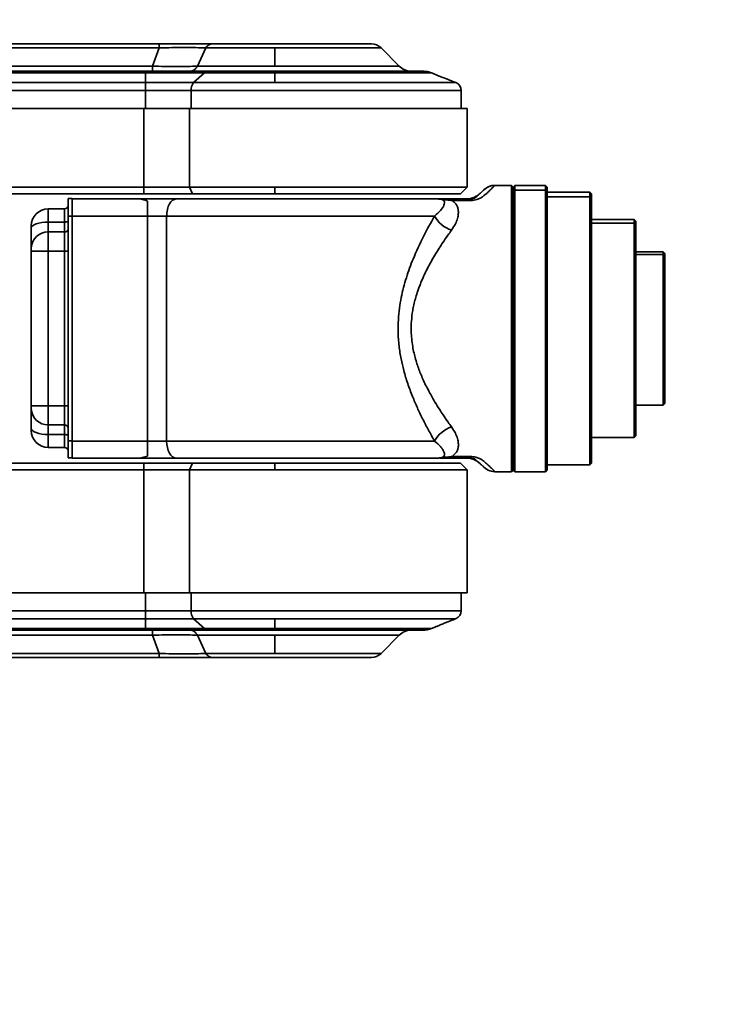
# Model space of a CAD drawing. Header units: millimetres. Extents: x 0 to 297, y 0 to 210.
# Tile 58 of 61: x 253 to 264, y 117 to 132. Entities that reach past the tile are written whole.
import ezdxf

# ---------------------------------------------------------------- set-up
doc = ezdxf.new("R2010")
doc.units = ezdxf.units.MM
doc.layers.add('尺寸线', color=6, linetype='Continuous')
doc.styles.add('SLDTEXTSTYLE1', font='TXT', dxfattribs={"width": 0.7})
doc.dimstyles.new('SLDDIMSTYLE5', dxfattribs={"dimtxt": 3.5, "dimasz": 2, "dimexe": 0, "dimexo": 0.0625, "dimgap": 0.875, "dimtad": 0, "dimtih": 1, "dimtoh": 1, "dimlfac": 20, "dimrnd": 1e-09, "dimzin": 12, "dimdsep": 46, "dimtxsty": 'SLDTEXTSTYLE1', "dimsah": 1, "dimcen": 0, "dimadec": 0, "dimazin": 3, "dimtfac": 1, "dimtmove": 0, "dimatfit": 3, "dimfxl": 1, "dimfrac": 2, "dimtolj": 1, "dimtzin": 12, "dimarcsym": 0})

# ---------------------------------------------------------------- blocks, each defined once
blk = doc.blocks.new('_D_17')
at = {"layer": '尺寸线', "transparency": 16777216}
for p, q in [((250.439, 167.65), (251.801, 170.152)), ((251.801, 170.152), (265.406, 170.152)), ((206.443, 86.852), (250.439, 167.65)), ((206.443, 86.852), (205.248, 84.657))]:
    blk.add_line(p, q, dxfattribs=at)
for points in [[(250.439, 167.65), (251.703, 169.24), (251.088, 169.574)], [(206.443, 86.852), (205.179, 85.263), (205.794, 84.928)]]:
    blk.add_solid(points, dxfattribs=at)
at = {"layer": '尺寸线', "transparency": 16777216, "char_height": 3.5, "attachment_point": 1, "style": 'SLDTEXTSTYLE1'}
for s, insert in [('%%c', (253.389, 174.664)), ('1840', (257.259, 174.664))]:
    blk.add_mtext(s, dxfattribs=dict(at, insert=insert))
blk = doc.blocks.new('_D_18')
at = {"layer": '尺寸线', "transparency": 16777216}
for p, q in [((242.915, 135.682), (247.889, 138.58)), ((247.889, 138.58), (259.457, 138.58)), ((213.968, 118.82), (242.915, 135.682)), ((213.968, 118.82), (211.807, 117.562))]:
    blk.add_line(p, q, dxfattribs=at)
for points in [[(242.915, 135.682), (244.819, 136.386), (244.467, 136.991)], [(213.968, 118.82), (212.063, 118.116), (212.415, 117.511)]]:
    blk.add_solid(points, dxfattribs=at)
at = {"layer": '尺寸线', "transparency": 16777216, "char_height": 3.5, "attachment_point": 1, "style": 'SLDTEXTSTYLE1'}
for s, insert in [('%%c', (249.477, 143.092)), ('670', (253.347, 143.092))]:
    blk.add_mtext(s, dxfattribs=dict(at, insert=insert))

msp = doc.modelspace()

# ---------------------------------------------------------------- linework, layer by layer
at = {"color": 7, "linetype": 'Continuous', "lineweight": 35}
for p, q in [((250.3099377, 131.4262766), (255.3082783, 131.4262766)), ((258.4235058, 131.4262766), (256.0875997, 131.4262766)), ((250.3099377, 131.367698), (255.3082786, 131.367698)), ((255.2122836, 131.0994999), (255.3082786, 131.367698)), ((255.8713185, 131.0995), (255.9959152, 131.3676979)), ((257.0063487, 131.3676979), (255.9959152, 131.3676979)), ((257.0063487, 131.3676979), (257.0063487, 131.0995)), ((258.5649272, 131.3676979), (257.0063487, 131.3676979)), ((258.833125, 131.0995), (258.5649272, 131.3676979)), ((249.4207293, 131.0262766), (255.1060191, 131.0262766)), ((255.2122836, 131.0994999), (249.7347756, 131.0994969)), ((255.1060191, 131.0012435), (252.5966246, 131.0012435)), ((255.1060191, 131.0012435), (255.1060191, 131.0262766)), ((256.0331571, 131.0262766), (255.1060191, 131.0262766)), ((255.1060191, 130.8577071), (255.1060191, 131.0012435)), ((255.9748639, 131.0012435), (255.1060191, 131.0012435)), ((255.8139398, 130.8577071), (255.9748639, 131.0012435)), ((255.8713185, 131.0995), (257.0063487, 131.0995)), ((257.006348, 131.0012435), (255.9748639, 131.0012435)), ((259.1764442, 131.0262766), (256.0331571, 131.0262766)), ((257.006348, 131.0012435), (257.006348, 130.8577071)), ((259.3040224, 131.0012435), (257.006348, 131.0012435)), ((257.0063487, 131.0995), (258.833125, 131.0995)), ((255.1060191, 130.8577071), (249.4541343, 130.8577071)), ((255.1060191, 130.7416475), (255.1060191, 130.8577071)), ((255.1060191, 130.8577071), (255.8139398, 130.8577071)), ((255.8139398, 130.8577071), (257.006348, 130.8577071)), ((257.006348, 130.8577071), (259.6652719, 130.8577071)), ((259.6652719, 130.8577071), (259.618848, 130.8762766)), ((249.4541344, 130.7416475), (255.1060191, 130.7416475)), ((255.7787019, 130.7416475), (255.1060191, 130.7416475)), ((255.1060191, 130.4762766), (255.1060191, 130.7416475)), ((259.743848, 130.7416475), (255.7787019, 130.7416475)), ((255.7787019, 130.7416475), (255.7787019, 130.4762766)), ((259.743848, 130.4762766), (259.743848, 130.7416475)), ((255.0854108, 130.4762766), (250.256348, 130.4762766)), ((255.0854108, 129.3262766), (255.0854108, 130.4762766)), ((255.7516315, 130.4762766), (255.7516318, 129.3262766)), ((259.831348, 129.3262766), (259.831348, 130.4762766)), ((255.0854108, 129.3262766), (252.0634548, 129.3262767)), ((255.0854108, 129.2626938), (255.0854108, 129.3262766)), ((255.0854108, 129.2262766), (255.0854108, 129.2626938)), ((255.7516318, 129.3262766), (255.7960465, 129.2262766)), ((257.006348, 129.2262766), (257.006348, 129.3262766)), ((259.731348, 129.2262766), (259.831348, 129.3262766)), ((260.481348, 129.3512766), (260.2358159, 129.3512766)), ((260.481348, 129.3512766), (260.481348, 127.2512766)), ((260.506348, 129.3262766), (260.481348, 129.3512766)), ((260.531348, 129.3512766), (260.506348, 129.3262766)), ((260.506348, 129.2555727), (260.506348, 129.3262766)), ((260.506348, 129.3262766), (260.506348, 127.2512766)), ((260.506348, 129.2555727), (260.531348, 129.2797209)), ((260.506348, 126.7142271), (260.506348, 129.2555727)), ((260.981348, 129.3512766), (260.531348, 129.3512766)), ((260.531348, 129.2797209), (260.531348, 129.3512766)), ((260.531348, 126.7077566), (260.531348, 129.2797209)), ((260.981348, 129.2797209), (260.531348, 129.2797209)), ((261.006348, 129.3262766), (260.981348, 129.3512766)), ((260.981348, 129.2797209), (260.981348, 129.3512766)), ((260.981348, 126.7077566), (260.981348, 129.2797209)), ((260.981348, 129.2797209), (261.006348, 129.2555727)), ((261.006348, 129.2555727), (261.006348, 129.3262766)), ((261.006348, 126.7142271), (261.006348, 129.2555727)), ((261.631348, 129.2512766), (261.006348, 129.2512766)), ((261.656348, 129.2262766), (261.631348, 129.2512766)), ((261.631348, 129.1831283), (261.631348, 129.2512766)), ((255.0854108, 129.2262766), (252.0634548, 129.2262766)), ((253.971348, 129.1562766), (253.971348, 128.9012766)), ((253.971348, 129.1562766), (254.031348, 129.1562766)), ((254.031348, 128.9012766), (254.031348, 129.1562766)), ((254.031348, 129.1512766), (255.0111977, 129.1512766)), ((255.0111977, 129.1512766), (255.0204328, 129.1512766)), ((255.0204328, 129.1512766), (255.1169533, 129.1512766)), ((255.0204328, 129.1511087), (255.1196968, 129.1291839)), ((255.1196968, 129.1291839), (255.1373577, 129.1214767)), ((259.8534296, 129.1512766), (259.6084857, 129.1512766)), ((259.8534181, 129.1272755), (259.6084879, 129.1272771)), ((259.8664541, 129.155311), (259.8222038, 129.1516657)), ((261.631348, 129.1831283), (261.006348, 129.1831283)), ((261.631348, 126.7336385), (261.631348, 129.1831283)), ((261.631348, 129.1831283), (261.656348, 129.1589801)), ((261.656348, 129.1589801), (261.656348, 129.2262766)), ((261.656348, 126.740109), (261.656348, 129.1589801)), ((253.681348, 129.0062766), (253.681348, 128.8126403)), ((253.681348, 129.0062766), (253.921348, 129.0062766)), ((253.921348, 128.8126403), (253.921348, 129.0062766)), ((254.031348, 128.9012766), (253.971348, 128.9012766)), ((253.971348, 125.6062766), (253.971348, 128.9012766)), ((254.031348, 125.6062766), (254.031348, 128.9012766)), ((254.031348, 128.9012766), (255.1373577, 128.9012766)), ((255.1373577, 125.6012766), (255.1373577, 128.9012766)), ((255.4184088, 128.9012766), (255.4184088, 125.6012766)), ((262.281348, 128.8512766), (261.656348, 128.8512766)), ((262.306348, 128.8262766), (262.281348, 128.8512766)), ((262.281348, 128.7967579), (262.281348, 128.8512766)), ((262.306348, 128.7726098), (262.306348, 128.8262766)), ((253.431348, 128.7562766), (253.431348, 128.7240039)), ((253.431348, 128.7240039), (253.431348, 128.4337572)), ((253.681348, 128.8126403), (253.681348, 128.6675169)), ((253.921348, 128.8126403), (253.681348, 128.8126403)), ((253.921348, 128.6675169), (253.921348, 128.8126403)), ((262.281348, 128.7967579), (261.656348, 128.7967579)), ((262.281348, 126.8371661), (262.281348, 128.7967579)), ((262.281348, 128.7967579), (262.306348, 128.7726098)), ((262.306348, 126.8436366), (262.306348, 128.7726098)), ((253.681348, 128.6675169), (253.681348, 128.3870053)), ((253.921348, 128.6675169), (253.681348, 128.6675169)), ((253.921348, 128.3870053), (253.921348, 128.6675169)), ((253.431348, 128.4337572), (253.431348, 128.3870053)), ((253.681348, 128.3870053), (253.431348, 128.3870053)), ((253.431348, 126.1186242), (253.431348, 128.3870053)), ((253.681348, 128.3870053), (253.681348, 126.1186242)), ((253.921348, 128.3870053), (253.681348, 128.3870053)), ((253.921348, 126.1186242), (253.921348, 128.3870053)), ((253.971348, 128.3870053), (253.921348, 128.3870053)), ((262.706348, 128.3762766), (262.306348, 128.3762766)), ((262.706348, 128.3379432), (262.306348, 128.3379432)), ((262.731348, 128.3512766), (262.706348, 128.3762766)), ((262.706348, 128.3379432), (262.706348, 128.3762766)), ((262.706348, 126.9601052), (262.706348, 128.3379432)), ((262.706348, 128.3379432), (262.731348, 128.313795)), ((262.731348, 128.313795), (262.731348, 128.3512766)), ((262.731348, 126.9665757), (262.731348, 128.313795)), ((260.481348, 127.2512766), (260.481348, 125.1512766)), ((260.506348, 127.2512766), (260.481348, 127.2512766)), ((260.506348, 127.2512766), (260.506348, 125.1762766)), ((262.731348, 126.9665757), (262.706348, 126.9601052)), ((262.706348, 126.1262766), (262.706348, 126.9601052)), ((262.731348, 126.1512766), (262.731348, 126.9665757)), ((262.306348, 126.8436366), (262.281348, 126.8371661)), ((262.281348, 125.6512766), (262.281348, 126.8371661)), ((262.306348, 125.6762766), (262.306348, 126.8436366)), ((260.506348, 126.7142271), (260.531348, 126.7077566)), ((260.506348, 125.1762766), (260.506348, 126.7142271)), ((260.531348, 125.1512766), (260.531348, 126.7077566)), ((261.006348, 126.7142271), (260.981348, 126.7077566)), ((260.981348, 125.1512766), (260.981348, 126.7077566)), ((261.006348, 125.1762766), (261.006348, 126.7142271)), ((261.656348, 126.740109), (261.631348, 126.7336385)), ((261.631348, 125.2512766), (261.631348, 126.7336385)), ((261.656348, 125.2762766), (261.656348, 126.740109)), ((253.431348, 126.1186242), (253.431348, 126.0720471)), ((253.431348, 126.1186242), (253.681348, 126.1186242)), ((253.681348, 126.1186242), (253.921348, 126.1186242)), ((253.681348, 126.1186242), (253.681348, 125.8391619)), ((253.921348, 125.8391619), (253.921348, 126.1186242)), ((253.921348, 126.1186242), (253.971348, 126.1186242)), ((262.306348, 126.1262766), (262.706348, 126.1262766)), ((262.706348, 126.1262766), (262.731348, 126.1512766)), ((253.431348, 126.0720471), (253.431348, 125.7880948)), ((253.431348, 125.7880948), (253.431348, 125.7562766)), ((253.921348, 125.8391619), (253.681348, 125.8391619)), ((253.681348, 125.8391619), (253.681348, 125.6971857)), ((253.921348, 125.6971857), (253.921348, 125.8391619)), ((253.921348, 125.6971857), (253.681348, 125.6971857)), ((253.681348, 125.6971857), (253.681348, 125.5062766)), ((253.921348, 125.5062766), (253.921348, 125.6971857)), ((261.656348, 125.6512766), (262.281348, 125.6512766)), ((262.281348, 125.6512766), (262.306348, 125.6762766)), ((253.921348, 125.5062766), (253.681348, 125.5062766)), ((253.971348, 125.6062766), (253.971348, 125.3562766)), ((253.971348, 125.6062766), (254.031348, 125.6062766)), ((254.031348, 125.4270176), (254.031348, 125.6062766)), ((254.031348, 125.6062751), (254.031348, 125.6012766)), ((255.1373577, 125.6012766), (254.031348, 125.6012766)), ((255.1373577, 125.3810766), (255.1373577, 125.6012766)), ((254.031348, 125.3562766), (253.971348, 125.3562766)), ((254.031348, 125.3512766), (254.031348, 125.4270176)), ((255.0204328, 125.3514446), (255.1373577, 125.3810766)), ((259.6084786, 125.3752746), (259.85342, 125.3752777)), ((255.0854108, 125.2762766), (252.0634548, 125.2762766)), ((254.031348, 125.3512766), (255.0111977, 125.3512766)), ((255.0204328, 125.3512766), (255.0111977, 125.3512766)), ((255.5589344, 125.3512766), (255.0204331, 125.3512766)), ((255.0854108, 125.1762766), (255.0854108, 125.2762766)), ((259.3960394, 125.3512766), (255.5589344, 125.3512766)), ((255.7960465, 125.2762766), (255.7516318, 125.1762766)), ((257.006348, 125.1762766), (257.006348, 125.2762766)), ((259.608481, 125.3512766), (259.8534289, 125.3512766)), ((259.831348, 125.1762766), (259.731348, 125.2762766)), ((259.8179244, 125.3512396), (259.8664275, 125.3472462)), ((260.0043542, 125.2816243), (260.0420203, 125.2486644)), ((261.006348, 125.2512766), (261.631348, 125.2512766)), ((261.631348, 125.2512766), (261.656348, 125.2762766)), ((252.0634547, 125.1762766), (255.0854108, 125.1762766)), ((255.0854108, 123.3762766), (255.0854108, 125.1762766)), ((255.7516318, 125.1762766), (255.7516318, 123.3762766)), ((259.831348, 123.3762766), (259.831348, 125.1762766)), ((260.481348, 125.1512766), (260.2358159, 125.1512766)), ((260.506348, 125.1762766), (260.481348, 125.1512766)), ((260.506348, 125.1762766), (260.531348, 125.1512766)), ((260.531348, 125.1512766), (260.981348, 125.1512766)), ((260.981348, 125.1512766), (261.006348, 125.1762766)), ((250.256348, 123.3762766), (255.0854108, 123.3762766)), ((255.1060191, 123.1109057), (255.1060191, 123.3762766)), ((255.7787019, 123.3762766), (255.7787019, 123.1109057)), ((259.743848, 123.3762766), (259.743848, 123.1109057)), ((249.4541362, 123.1109057), (255.1060191, 123.1109057)), ((255.1060191, 123.1109057), (255.7787019, 123.1109057)), ((255.1060191, 122.9948462), (255.1060191, 123.1109057)), ((255.7787019, 123.1109057), (259.743848, 123.1109057)), ((255.1060191, 122.9948462), (249.4541361, 122.9948462)), ((255.1060191, 122.9948462), (255.1060191, 122.8513098)), ((255.8139398, 122.9948461), (255.1060191, 122.9948461)), ((257.006348, 122.9948461), (255.8139398, 122.9948461)), ((255.8139398, 122.9948461), (255.9748639, 122.8513098)), ((259.665042, 122.9948461), (257.006348, 122.9948461)), ((257.006348, 122.8513098), (257.006348, 122.9948461)), ((255.1060191, 122.8262766), (249.4207292, 122.8262766)), ((249.7347856, 122.7530533), (255.2122864, 122.7530533)), ((252.5966246, 122.8513098), (255.1060191, 122.8513098)), ((255.1060191, 122.8513098), (255.9748639, 122.8513098)), ((255.1060191, 122.8262766), (255.1060191, 122.8513098)), ((255.1060191, 122.8262766), (256.0331571, 122.8262766)), ((255.2122864, 122.7530533), (255.3082847, 122.4848552)), ((257.0063487, 122.7530533), (255.8713094, 122.7530533)), ((255.9959111, 122.4848555), (255.8713094, 122.7530533)), ((255.9748639, 122.8513098), (257.006348, 122.8513098)), ((256.0331571, 122.8262766), (259.1764442, 122.8262766)), ((257.006348, 122.8513098), (259.3064309, 122.8513098)), ((257.0063487, 122.4848553), (257.0063487, 122.7530533)), ((258.833125, 122.7530533), (257.0063487, 122.7530533)), ((258.5649272, 122.4848553), (258.833125, 122.7530533)), ((259.3064309, 122.8513098), (259.3438805, 122.8662896)), ((255.3082847, 122.4848552), (250.3099377, 122.4848552)), ((255.9959112, 122.4848553), (257.0063487, 122.4848553)), ((257.0063487, 122.4848553), (258.5649272, 122.4848553)), ((255.3082846, 122.4262766), (250.3099377, 122.4262766)), ((256.0876032, 122.4262766), (258.4235058, 122.4262766))]:
    msp.add_line(p, q, dxfattribs=at)
at = {"color": 7, "linetype": 'Continuous', "lineweight": 35, "flags": 128}
for points in [[(253.921348, 128.8126403), (253.9311025, 128.8129809), (253.9404822, 128.8139897), (253.9491265, 128.8156278), (253.9567034, 128.8178325), (253.9629215, 128.8205188), (253.967542, 128.8235836), (253.9703873, 128.8269091), (253.971348, 128.8303675)], [(253.681348, 128.8126403), (253.6325755, 128.8109371), (253.5856772, 128.8058932), (253.5424555, 128.7977023), (253.5045713, 128.7866793), (253.4734806, 128.7732476), (253.4503781, 128.7579236), (253.4361517, 128.741296), (253.431348, 128.7240039)], [(253.431348, 125.7880948), (253.4361517, 125.7703593), (253.4503781, 125.7533054), (253.4734806, 125.7375884), (253.5045713, 125.7238124), (253.5424555, 125.7125067), (253.5856772, 125.7041057), (253.6325755, 125.6989325), (253.681348, 125.6971857)], [(253.921348, 125.6971857), (253.9311025, 125.6968363), (253.9404822, 125.6958017), (253.9491265, 125.6941215), (253.9567034, 125.6918604), (253.9629215, 125.6891052), (253.967542, 125.6859618), (253.9703873, 125.682551), (253.971348, 125.6790039)], [(255.5589344, 125.3512766), (255.5315193, 125.3560803), (255.5051576, 125.3703067), (255.4808626, 125.3934092), (255.4595678, 125.4244999), (255.4420917, 125.4623841), (255.4291057, 125.5056058), (255.421109, 125.552504), (255.4184088, 125.6012766)]]:
    msp.add_lwpolyline(points, dxfattribs=at)
at = {"color": 7, "linetype": 'Continuous', "lineweight": 35}
for centre, radius, start, end in [((258.4235058, 131.2262766), 0.2, 44.99998217, 90), ((256.0364749, 130.938162), 0.088177, 92.15637052, 134.3243968), ((259.0099017, 131.2762766), 0.25, 224.99998217, 270), ((259.1764442, 130.6762766), 0.35, 74.6721156, 90), ((255.9443409, 130.7547356), 0.1661553, 141.70354205, 184.5178887), ((259.618848, 130.7416475), 0.125, 360, 68.19859051), ((260.2358159, 129.1262766), 0.225, 90.00000039, 133.18718605), ((253.681348, 128.7562766), 0.25, 90, 180), ((253.921348, 129.0562766), 0.05, 270, 0), ((259.7350021, 129.1112069), 0.4374639, 208.67757694, 252.05406852), ((253.9229193, 128.7159493), 0.0484579, 268.14181759, 358.01267143), ((253.6734916, 128.425355), 0.2422893, 88.14181759, 178.01267145), ((253.6730836, 126.0809189), 0.2418983, 182.10184131, 271.95789322), ((253.9230009, 125.7908104), 0.0483797, 2.10184128, 91.95789322), ((259.7350021, 125.3913464), 0.4374639, 107.94593144, 151.32242295), ((253.681348, 125.7562766), 0.25, 180, 270), ((253.921348, 125.4562766), 0.05, 0, 90), ((260.2358159, 125.3762766), 0.225, 218.24662056, 269.99999962), ((255.9443409, 123.0978176), 0.1661553, 175.48211132, 218.29645785), ((259.618848, 123.1109057), 0.125, 293.5697788, 360), ((256.0364749, 122.9143912), 0.088177, 225.67560294, 267.84362962), ((259.0099017, 122.5762766), 0.25, 90, 135.00001783), ((259.1764442, 123.1762766), 0.35, 270, 291.80140949), ((258.4235058, 122.6262766), 0.2, 270, 315.00001783)]:
    msp.add_arc(centre, radius, start, end, dxfattribs=at)
for points in [[(255.3082783, 131.4262766), (255.3082783, 131.4255377), (255.3082784, 131.4240598), (255.3082784, 131.4120864), (255.3082785, 131.3939097), (255.3082786, 131.3764353), (255.3082786, 131.367698)], [(256.0875997, 131.4262766), (256.07911, 131.4255377), (256.0621304, 131.4240597), (256.0377028, 131.4120864), (256.014941, 131.3939097), (256.0022571, 131.3764352), (255.9959152, 131.3676979)], [(255.2122836, 131.0994999), (255.2122836, 131.0885784), (255.2122835, 131.0667353), (255.2122835, 131.0440144), (255.2122834, 131.0290477), (255.2122834, 131.0272003), (255.2122833, 131.0262766)], [(255.8713185, 131.0995), (255.8637201, 131.0885784), (255.8485233, 131.0667353), (255.8212523, 131.0440144), (255.7919856, 131.0290477), (255.7716423, 131.0272003), (255.7614707, 131.0262766)], [(255.7516318, 130.4762766), (255.69924, 130.4762766), (255.5944563, 130.4762766), (255.42819, 130.4762766), (255.2580203, 130.4762766), (255.1429473, 130.4762766), (255.0854108, 130.4762766)], [(259.831348, 130.4762766), (259.8269619, 130.4762766), (259.8181898, 130.4762766), (259.7476031, 130.4762766), (259.6361685, 130.4762766), (259.4815409, 130.4762766), (259.2873172, 130.4762766), (259.0563259, 130.4762766), (258.7923635, 130.4762766), (258.4996566, 130.4762766), (258.1829203, 130.4762766), (257.8472525, 130.4762766), (257.4980457, 130.4762766), (257.1409544, 130.4762766), (256.781593, 130.4762766), (256.4262367, 130.4762766), (256.0787658, 130.4762766), (255.8606763, 130.4762766), (255.7516315, 130.4762766)], [(255.7516318, 129.3262766), (255.69924, 129.3262766), (255.5944563, 129.3262766), (255.42819, 129.3262766), (255.2580203, 129.3262766), (255.1429473, 129.3262766), (255.0854108, 129.3262766)], [(257.006348, 129.3262766), (256.8979876, 129.3262766), (256.6812668, 129.3262766), (256.3607805, 129.3262766), (256.0476455, 129.3262766), (255.850303, 129.3262766), (255.7516318, 129.3262766)], [(259.831348, 129.3262766), (259.8266835, 129.3262766), (259.8173546, 129.3262766), (259.7423123, 129.3262766), (259.6239273, 129.3262766), (259.4598249, 129.3262766), (259.253992, 129.3262766), (259.0096345, 129.3262766), (258.7310181, 129.3262766), (258.4228874, 129.3262766), (258.0905205, 129.3262766), (257.7396029, 129.3262766), (257.3761391, 129.3262766), (257.1296117, 129.3262766), (257.006348, 129.3262766)], [(255.7960465, 129.2262766), (255.7401619, 129.2262766), (255.6283927, 129.2262766), (255.4510419, 129.2262766), (255.2695276, 129.2262766), (255.146783, 129.2262766), (255.0854108, 129.2262766)], [(255.1373577, 128.9012766), (255.1373577, 128.9237409), (255.1373577, 128.9686693), (255.1373577, 129.0309173), (255.1373577, 129.0849485), (255.1373577, 129.1093006), (255.1373577, 129.1214767)], [(257.006348, 129.2262766), (256.9018234, 129.2262766), (256.6927741, 129.2262766), (256.3836324, 129.2262766), (256.0815819, 129.2262766), (255.891225, 129.2262766), (255.7960465, 129.2262766)], [(259.731348, 129.2262766), (259.7268487, 129.2262766), (259.7178499, 129.2262766), (259.645464, 129.2262766), (259.5312696, 129.2262766), (259.3729761, 129.2262766), (259.1744294, 129.2262766), (258.9387217, 129.2262766), (258.6699679, 129.2262766), (258.3727444, 129.2262766), (258.0521427, 129.2262766), (257.7136469, 129.2262766), (257.3630491, 129.2262766), (257.1252484, 129.2262766), (257.006348, 129.2262766)], [(259.6084879, 129.1272771), (259.6084875, 129.1342361), (259.6084868, 129.1481541), (259.6084861, 129.1502358), (259.6084857, 129.1512766)], [(259.8534181, 129.1272755), (259.85342, 129.134233), (259.8534238, 129.148148), (259.8534277, 129.1502337), (259.8534296, 129.1512766)], [(255.4184088, 128.9012766), (255.374817, 128.9012766), (255.2876333, 128.9012766), (255.1874496, 128.9012766), (255.1373577, 128.9012766)], [(255.4184088, 128.9012766), (255.52334, 128.9012766), (255.7332023, 128.9012766), (256.0772561, 128.9012766), (256.4353505, 128.9012766), (256.8038066, 128.9012766), (257.1756118, 128.9012766), (257.5445351, 128.9012766), (257.9041924, 128.9012766), (258.2483306, 128.9012766), (258.5712821, 128.9012766), (258.8664996, 128.9012766), (259.1325743, 128.9012766), (259.2783249, 128.9012766), (259.3512001, 128.9012766)], [(255.1373577, 125.6012766), (255.1874496, 125.6012766), (255.2876333, 125.6012766), (255.374817, 125.6012766), (255.4184088, 125.6012766)], [(259.3512001, 125.6012766), (259.2783249, 125.6012766), (259.1325743, 125.6012766), (258.8664996, 125.6012766), (258.5712821, 125.6012766), (258.2483306, 125.6012766), (257.9041924, 125.6012766), (257.5445351, 125.6012766), (257.1756118, 125.6012766), (256.8038066, 125.6012766), (256.4353505, 125.6012766), (256.0772561, 125.6012766), (255.7332023, 125.6012766), (255.52334, 125.6012766), (255.4184088, 125.6012766)], [(259.6084786, 125.3752746), (259.608479, 125.3683162), (259.6084798, 125.3543993), (259.6084806, 125.3523175), (259.608481, 125.3512766)], [(259.85342, 125.3752777), (259.8534215, 125.3683202), (259.8534244, 125.3544052), (259.8534274, 125.3523195), (259.8534289, 125.3512766)], [(255.7960465, 125.2762766), (255.7401619, 125.2762766), (255.6283927, 125.2762766), (255.4510419, 125.2762766), (255.2695276, 125.2762766), (255.146783, 125.2762766), (255.0854108, 125.2762766)], [(257.006348, 125.2762766), (256.9018234, 125.2762766), (256.6927741, 125.2762766), (256.3836324, 125.2762766), (256.0815819, 125.2762766), (255.891225, 125.2762766), (255.7960465, 125.2762766)], [(259.731348, 125.2762766), (259.7268487, 125.2762766), (259.7178499, 125.2762766), (259.645464, 125.2762766), (259.5312696, 125.2762766), (259.3729761, 125.2762766), (259.1744294, 125.2762766), (258.9387217, 125.2762766), (258.6699679, 125.2762766), (258.3727444, 125.2762766), (258.0521427, 125.2762766), (257.7136469, 125.2762766), (257.3630491, 125.2762766), (257.1252484, 125.2762766), (257.006348, 125.2762766)], [(255.0854108, 125.1762766), (255.1429473, 125.1762766), (255.2580203, 125.1762766), (255.42819, 125.1762766), (255.5944563, 125.1762766), (255.69924, 125.1762766), (255.7516318, 125.1762766)], [(255.7516318, 125.1762766), (255.850303, 125.1762766), (256.0476455, 125.1762766), (256.3607805, 125.1762766), (256.6812668, 125.1762766), (256.8979876, 125.1762766), (257.006348, 125.1762766)], [(257.006348, 125.1762766), (257.1296117, 125.1762766), (257.3761391, 125.1762766), (257.7396029, 125.1762766), (258.0905205, 125.1762766), (258.4228874, 125.1762766), (258.7310181, 125.1762766), (259.0096345, 125.1762766), (259.253992, 125.1762766), (259.4598249, 125.1762766), (259.6239273, 125.1762766), (259.7423123, 125.1762766), (259.8173546, 125.1762766), (259.8266835, 125.1762766), (259.831348, 125.1762766)], [(255.7516318, 123.3762766), (255.69924, 123.3762766), (255.5944563, 123.3762766), (255.42819, 123.3762766), (255.2580203, 123.3762766), (255.1429473, 123.3762766), (255.0854108, 123.3762766)], [(255.7516318, 123.3762766), (255.8606766, 123.3762766), (256.0787661, 123.3762766), (256.4262369, 123.3762766), (256.7815932, 123.3762766), (257.1409546, 123.3762766), (257.4980459, 123.3762766), (257.8472527, 123.3762766), (258.1829204, 123.3762766), (258.4996567, 123.3762766), (258.7923636, 123.3762766), (259.056326, 123.3762766), (259.2873173, 123.3762766), (259.4815409, 123.3762766), (259.6361686, 123.3762766), (259.7476031, 123.3762766), (259.8181898, 123.3762766), (259.8269619, 123.3762766), (259.831348, 123.3762766)], [(255.2122864, 122.7530533), (255.2122863, 122.7639749), (255.2122861, 122.785818), (255.2122858, 122.8085389), (255.2122856, 122.8235056), (255.2122854, 122.8253529), (255.2122853, 122.8262766)], [(255.8713094, 122.7530533), (255.8637118, 122.7639748), (255.8485166, 122.785818), (255.8212482, 122.8085389), (255.7919841, 122.8235055), (255.7716427, 122.8253529), (255.761472, 122.8262766)], [(255.3082846, 122.4262766), (255.3082846, 122.4270156), (255.3082846, 122.4284935), (255.3082847, 122.4404668), (255.3082847, 122.4586435), (255.3082847, 122.4761179), (255.3082847, 122.4848552)], [(256.0876032, 122.4262766), (256.0791129, 122.4270156), (256.0621322, 122.4284935), (256.0377027, 122.4404669), (256.0149389, 122.4586437), (256.0022537, 122.4761182), (255.9959111, 122.4848555)]]:
    msp.add_open_spline(points, degree=3, dxfattribs=at)
for points, knots in [([(255.3082783, 131.4262766), (255.3803667, 131.4262766), (255.5219782, 131.4262766), (255.7260943, 131.4262766), (255.9185347, 131.4262766), (256.0305446, 131.4262766), (256.0875997, 131.4262766)], [0, 0, 0, 0, 0.2548006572, 0.5005346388, 0.7455846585, 1, 1, 1, 1]), ([(255.3082786, 131.3677071), (255.3710473, 131.3689611), (255.4963445, 131.3714644), (255.6785704, 131.3725363), (255.8494975, 131.3715425), (255.9470437, 131.3689871), (255.9959093, 131.3677069)], [0, 0, 0, 0, 0.2504719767, 0.4999849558, 0.7495181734, 1, 1, 1, 1]), ([(255.871306, 131.09952), (255.8234506, 131.0980873), (255.7262945, 131.0951787), (255.5628755, 131.0942119), (255.3900255, 131.0952394), (255.2714661, 131.098098), (255.2122836, 131.0995249)], [0, 0, 0, 0, 0.2451850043, 0.4977756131, 0.7492993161, 1, 1, 1, 1]), ([(259.3040224, 131.0012435), (259.2939544, 131.0050714), (259.2737917, 131.0127375), (259.2704974, 131.0134845), (259.268848, 131.0138585)], [0, 0, 0, 0, 0.4993389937, 1, 1, 1, 1]), ([(259.3040224, 131.0012435), (259.3148689, 130.9966122), (259.3389322, 130.9863376), (259.3735189, 130.9722589), (259.4094795, 130.9574916), (259.4467959, 130.9425462), (259.5006656, 130.9212602), (259.5503535, 130.9021694), (259.588703, 130.8875539), (259.6140031, 130.8781127), (259.6172532, 130.876881), (259.618848, 130.8762766)], [0, 0, 0, 0, 0.11117763, 0.2466505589, 0.2628398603, 0.3775811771, 0.5102856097, 0.643463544, 0.7616129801, 0.8830192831, 1, 1, 1, 1]), ([(260.2358159, 129.3512766), (260.2348597, 129.35027), (260.2329493, 129.3482589), (260.2187046, 129.3334772), (260.199335, 129.3136457), (260.1763267, 129.2906021), (260.1488499, 129.263888), (260.1187169, 129.2359392), (260.0851559, 129.2069958), (260.048553, 129.1785886), (260.0085887, 129.1553029), (259.9689961, 129.1411832), (259.9318363, 129.1327823), (259.8917625, 129.1279959), (259.8649759, 129.1274926), (259.8534181, 129.1272755)], [0, 0, 0, 0, 0.1315446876, 0.262806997, 0.3599556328, 0.4559654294, 0.553266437, 0.6383797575, 0.7092736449, 0.7927548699, 0.8588521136, 0.8906887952, 0.9287046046, 0.9692375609, 1, 1, 1, 1]), ([(260.1623022, 129.3388224), (260.1585285, 129.3374716), (260.1444843, 129.3324447), (260.128787, 129.3240879), (260.103294, 129.3080929), (260.0761245, 129.2848571), (260.0426678, 129.2541399), (260.017325, 129.2321721), (260.0043622, 129.2209356)], [0, 0, 0, 0, 0.0296047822, 0.1101752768, 0.2154550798, 0.4488445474, 0.718084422, 1, 1, 1, 1]), ([(255.1196969, 129.1292282), (255.1192683, 129.1356406), (255.1184137, 129.1484274), (255.1174391, 129.1503384), (255.1169532, 129.151291)], [0, 0, 0, 0, 0.5014813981, 1, 1, 1, 1]), ([(255.1169533, 129.1512766), (255.1560038, 129.1512766), (255.2341168, 129.1512766), (255.3488394, 129.1512766), (255.4592118, 129.1512766), (255.5256902, 129.1512766), (255.5589344, 129.1512766)], [0, 0, 0, 0, 0.24996173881, 0.4999988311, 0.74996120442, 1, 1, 1, 1]), ([(255.4184097, 128.9012766), (255.4205219, 128.9340357), (255.4247463, 128.999554), (255.4572421, 129.0821909), (255.5036925, 129.1400021), (255.5405205, 129.1475174), (255.5589344, 129.1512751)], [0, 0, 0, 0, 0.2499995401, 0.5, 0.7500004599, 1, 1, 1, 1]), ([(255.5589344, 129.1512766), (255.6398978, 129.1512766), (255.8018338, 129.1512766), (256.0646394, 129.1512766), (256.3377933, 129.1512766), (256.6196736, 129.1512766), (256.9062515, 129.1512766), (257.1940904, 129.1512766), (257.4796286, 129.1512766), (257.7592018, 129.1512766), (258.0295112, 129.1512766), (258.2869446, 129.1512766), (258.5286147, 129.1512766), (258.751103, 129.1512766), (258.9522425, 129.1512766), (259.1283577, 129.1512766), (259.2804317, 129.1512766), (259.357496, 129.1512766), (259.3960303, 129.1512766)], [0, 0, 0, 0, 0.06249644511, 0.124999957, 0.1874928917, 0.24999995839, 0.31249289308, 0.37499995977, 0.43749289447, 0.49999996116, 0.56249289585, 0.62499996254, 0.68749289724, 0.74999996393, 0.81249289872, 0.87499996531, 0.9374966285, 1, 1, 1, 1]), ([(259.3960303, 129.1512767), (259.4019958, 129.1512041), (259.4134046, 129.1510654), (259.4310041, 129.1495682), (259.4468374, 129.1469047), (259.4649978, 129.1417648), (259.4804827, 129.1331841), (259.4949309, 129.1168252), (259.4988755, 129.0927196), (259.4869026, 129.048545), (259.4460841, 128.9845647), (259.3828693, 128.9290754), (259.3512001, 128.9012766)], [0, 0, 0, 0, 0.0246707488, 0.0471815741, 0.0688484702, 0.0913253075, 0.1416545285, 0.1989202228, 0.3246994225, 0.4573142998, 0.7281270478, 1, 1, 1, 1]), ([(259.6084879, 129.1272774), (259.5806901, 129.1309795), (259.5352797, 129.1370273), (259.4638672, 129.1461792), (259.421311, 129.149377), (259.3960303, 129.1512767)], [0, 0, 0, 0, 0.3905034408, 0.6379242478, 1, 1, 1, 1]), ([(259.6084857, 129.1512766), (259.5703674, 129.1512766), (259.5083421, 129.1512766), (259.4311289, 129.1512766), (259.4076714, 129.1512766), (259.3960303, 129.1512766)], [0, 0, 0, 0, 0.44542322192, 0.72478285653, 1, 1, 1, 1]), ([(259.6084879, 129.1272771), (259.6196289, 129.1193536), (259.6430535, 129.1026938), (259.6687525, 129.0716487), (259.688724, 129.0338781), (259.7004745, 128.9876651), (259.7019592, 128.9315646), (259.6891847, 128.863938), (259.6585415, 128.7833647), (259.6205192, 128.7257822), (259.600211, 128.6950266)], [0, 0, 0, 0, 0.0812016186, 0.1707317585, 0.2701325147, 0.3814440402, 0.5071235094, 0.6499267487, 0.8130216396, 1, 1, 1, 1]), ([(260.0084292, 129.2243615), (260.0079297, 129.2239488), (260.0006132, 129.217903), (259.9829957, 129.2024014), (259.9653178, 129.1848192), (259.952722, 129.1721171), (259.9442083, 129.1656001), (259.9319908, 129.1606699), (259.9174451, 129.1567383), (259.8906114, 129.1522726), (259.8679714, 129.1516649), (259.8534296, 129.1512746)], [0, 0, 0, 0, 0.0227935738, 0.333902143, 0.6095987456, 0.7001608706, 0.7732573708, 0.8068516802, 0.8374951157, 0.8956215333, 1, 1, 1, 1]), ([(260.0080238, 129.2248223), (260.0038035, 129.2210089), (259.9899171, 129.2084613), (259.9655566, 129.1929974), (259.9378471, 129.178106), (259.9020954, 129.1633773), (259.8784008, 129.1564011), (259.8643373, 129.1528189), (259.8672614, 129.1523859), (259.8680408, 129.1522704)], [0, 0, 0, 0, 0.04862786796, 0.16000494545, 0.27875111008, 0.41046831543, 0.73034048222, 0.92812392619, 1, 1, 1, 1]), ([(260.0078605, 129.2246803), (260.003689, 129.2209161), (259.9898703, 129.2084466), (259.9699419, 129.1955684), (259.956915, 129.1887618), (259.9521807, 129.1862882)], [0, 0, 0, 0, 0.21584719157, 0.71501717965, 1, 1, 1, 1]), ([(259.3512001, 128.9012766), (259.2964197, 128.8032927), (259.1876271, 128.6086989), (259.0640819, 128.3430035), (258.9835725, 128.1364299), (258.9359007, 127.9970384), (258.8941486, 127.8528345), (258.8596363, 127.7036571), (258.8330691, 127.545239), (258.8170451, 127.3778377), (258.8136318, 127.1921199), (258.8268759, 127.0001289), (258.8567938, 126.8099962), (258.8920712, 126.6587384), (258.9261856, 126.5390678), (258.9567167, 126.4439421), (258.9904574, 126.3489953), (259.0368537, 126.2293976), (259.098165, 126.0869255), (259.177509, 125.9213607), (259.2628443, 125.7572862), (259.3216895, 125.6533834), (259.3512001, 125.6012766)], [0, 0, 0, 0, 0.1079846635, 0.2144550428, 0.2550585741, 0.2960326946, 0.3371833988, 0.3783710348, 0.4202746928, 0.4662767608, 0.5125499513, 0.5680284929, 0.619450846, 0.6669461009, 0.6940442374, 0.7216172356, 0.7497223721, 0.7784137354, 0.8303185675, 0.8834992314, 0.9415753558, 1, 1, 1, 1]), ([(259.600211, 128.6950266), (259.5819902, 128.6697512), (259.5393596, 128.6106151), (259.4789216, 128.522371), (259.4151303, 128.4249801), (259.3572869, 128.331495), (259.301283, 128.2348154), (259.2562819, 128.1516038), (259.2201504, 128.0798186), (259.1904288, 128.0169272), (259.1631564, 127.9551872), (259.1383321, 127.8947273), (259.1159527, 127.8356639), (259.0923419, 127.767443), (259.0687428, 127.6897058), (259.0467304, 127.602154), (259.0252778, 127.4935894), (259.0093547, 127.3629097), (259.0061198, 127.2236173), (259.0140286, 127.0993025), (259.0283017, 126.992679), (259.0482483, 126.8932804), (259.0721712, 126.8006599), (259.0989112, 126.7146527), (259.1290761, 126.6308901), (259.1622434, 126.5488091), (259.1999706, 126.4643503), (259.2440555, 126.3741424), (259.2967305, 126.2755995), (259.3573138, 126.1707879), (259.4185647, 126.0721987), (259.4830244, 125.9740497), (259.5423941, 125.8876364), (259.5834028, 125.8308157), (259.600211, 125.8075266)], [0, 0, 0, 0, 0.0339671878, 0.079471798, 0.1117654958, 0.1525060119, 0.1886729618, 0.2202744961, 0.2427194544, 0.2643217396, 0.2850892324, 0.3050308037, 0.3241564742, 0.3424776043, 0.3701848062, 0.3968915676, 0.422657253, 0.4678473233, 0.5121001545, 0.5441163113, 0.5766875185, 0.6064410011, 0.6335836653, 0.6617338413, 0.6871822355, 0.71413876, 0.7426298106, 0.772677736, 0.8081548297, 0.848901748, 0.8901824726, 0.9235608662, 0.9686698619, 1, 1, 1, 1]), ([(259.600211, 125.8075266), (259.6203929, 125.7769881), (259.6581334, 125.7198807), (259.6887845, 125.6398583), (259.7017871, 125.5725048), (259.7007446, 125.5162218), (259.6888622, 125.4697838), (259.664949, 125.4207696), (259.6303316, 125.3928803), (259.6084786, 125.3752746)], [0, 0, 0, 0, 0.18576206, 0.3473779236, 0.4895696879, 0.6154189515, 0.7275866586, 0.8280333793, 1, 1, 1, 1]), ([(259.3512001, 125.6012766), (259.3830992, 125.5734819), (259.427344, 125.53493), (259.4623367, 125.4895703), (259.4784508, 125.4643352), (259.4897229, 125.4412902), (259.4964386, 125.4196246), (259.4974393, 125.3990607), (259.4920446, 125.3824128), (259.4804885, 125.3693762), (259.4649824, 125.3607709), (259.446772, 125.3556318), (259.4310237, 125.3529939), (259.4135249, 125.3514923), (259.4021032, 125.3513514), (259.3960393, 125.3512766)], [0, 0, 0, 0, 0.2716773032, 0.3768234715, 0.4671514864, 0.5427710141, 0.6356686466, 0.7228845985, 0.8011783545, 0.8584036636, 0.9086956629, 0.9315551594, 0.9528211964, 0.974952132, 1, 1, 1, 1]), ([(259.4266066, 125.3538291), (259.4402581, 125.354846), (259.4714763, 125.3571713), (259.5157938, 125.3631888), (259.5581682, 125.3683366), (259.5853424, 125.3720201), (259.6014232, 125.3742689), (259.6066053, 125.3750075), (259.6084786, 125.3752745)], [0, 0, 0, 0, 0.2276782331, 0.520655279, 0.7305592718, 0.9124436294, 0.9683490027, 1, 1, 1, 1]), ([(259.85342, 125.3752777), (259.8692427, 125.3748778), (259.8987809, 125.3741313), (259.9486343, 125.3669988), (259.9998962, 125.3520258), (260.0460078, 125.3256754), (260.0794418, 125.3000682), (260.107041, 125.2768021), (260.1300854, 125.2561177), (260.1528373, 125.2347874), (260.1764021, 125.2118517), (260.1980642, 125.1901998), (260.2180725, 125.1697292), (260.23284, 125.1544102), (260.2348232, 125.1523219), (260.2358159, 125.1512766)], [0, 0, 0, 0, 0.0420616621, 0.0785214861, 0.1382269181, 0.2025648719, 0.2846687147, 0.3365649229, 0.3925284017, 0.463305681, 0.5366345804, 0.6337867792, 0.732152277, 0.8659275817, 1, 1, 1, 1]), ([(259.4340634, 125.3512766), (259.4364478, 125.3512766), (259.4480368, 125.3512766), (259.4816469, 125.3512766), (259.5371507, 125.3512766), (259.582575, 125.3512766), (259.608481, 125.3512766)], [0, 0, 0, 0, 0.05900993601, 0.28681249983, 0.59326252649, 1, 1, 1, 1]), ([(259.8534289, 125.3512786), (259.8684078, 125.3508685), (259.890451, 125.3502651), (259.9156775, 125.3460816), (259.9279916, 125.3430243), (259.9389569, 125.3393734), (259.9570735, 125.3289834), (259.9661379, 125.3155183), (259.9873242, 125.2966169), (259.9996873, 125.285891), (260.0063827, 125.2800824)], [0, 0, 0, 0, 0.1101006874, 0.1620248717, 0.1873741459, 0.2131208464, 0.2700402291, 0.4893377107, 0.7234469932, 1, 1, 1, 1]), ([(259.8680686, 125.3502803), (259.8672907, 125.3501662), (259.864347, 125.3497348), (259.8783838, 125.3461602), (259.902042, 125.3391932), (259.9377881, 125.3244758), (259.9655003, 125.3095878), (259.9898266, 125.2941593), (260.0036789, 125.2816493), (260.0078605, 125.2778729)], [0, 0, 0, 0, 0.0711279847, 0.2691558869, 0.5894338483, 0.7213266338, 0.8402366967, 0.951772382, 1, 1, 1, 1]), ([(260.0043644, 125.2816157), (260.0162584, 125.2713327), (260.0401528, 125.2506748), (260.0573257, 125.2348703), (260.0659504, 125.2269329)], [0, 0, 0, 0, 0.4977760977, 1, 1, 1, 1]), ([(260.0739595, 125.22001), (260.0752977, 125.2187896), (260.0805931, 125.2139606), (260.0867306, 125.2092702), (260.0913171, 125.2057651)], [0, 0, 0, 0, 0.25271294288, 1, 1, 1, 1]), ([(259.506348, 122.9333869), (259.4858284, 122.925137), (259.4448149, 122.9086476), (259.399617, 122.8898634), (259.3719759, 122.8782589), (259.3559135, 122.8714221), (259.3466712, 122.8674987), (259.3427727, 122.8658148), (259.3438695, 122.8662858), (259.3438802, 122.8662904)], [0, 0, 0, 0, 0.2494292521, 0.4985430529, 0.6279668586, 0.7486210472, 0.8752183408, 0.9987812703, 1, 1, 1, 1]), ([(259.665042, 122.9948461), (259.659038, 122.9925876), (259.6470245, 122.9880684), (259.6078361, 122.9731511), (259.5596805, 122.9545398), (259.5241232, 122.9404369), (259.506348, 122.9333869)], [0, 0, 0, 0, 0.249815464, 0.4998655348, 0.749982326, 1, 1, 1, 1]), ([(259.665042, 122.9948461), (259.6669453, 122.9955938), (259.6707511, 122.9970889), (259.6669448, 122.9955936), (259.665042, 122.9948461)], [0, 0, 0, 0, 0.5000976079, 1, 1, 1, 1]), ([(255.2122864, 122.7530283), (255.2720573, 122.7544754), (255.3911865, 122.7573598), (255.5636992, 122.7584217), (255.7265208, 122.7573937), (255.8232254, 122.7544821), (255.8712979, 122.7530348)], [0, 0, 0, 0, 0.253202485, 0.5046566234, 0.7537616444, 1, 1, 1, 1]), ([(255.9959045, 122.4848453), (255.947038, 122.4835655), (255.8494943, 122.4810109), (255.6785798, 122.4800161), (255.4963565, 122.4810877), (255.3710539, 122.4835916), (255.3082847, 122.484846)], [0, 0, 0, 0, 0.2504789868, 0.4999881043, 0.7495235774, 1, 1, 1, 1]), ([(256.0876032, 122.4262766), (256.030441, 122.4262766), (255.9182749, 122.4262766), (255.7257364, 122.4262766), (255.5217222, 122.4262766), (255.3802855, 122.4262766), (255.3082846, 122.4262766)], [0, 0, 0, 0, 0.2548526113, 0.5000826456, 0.7455081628, 1, 1, 1, 1])]:
    msp.add_open_spline(points, degree=3, knots=knots, dxfattribs=at)
at = {"layer": '尺寸线'}
msp.add_arc((228.4410759, 127.2512766), 46, 195, 165, dxfattribs=at)

# ---------------------------------------------------------------- dimensions: what is measured, and where the dimension line sits
for p1, p2, picture, middle in [((250.4390113, 167.6504206), (206.4431404, 86.8521326), '_D_17', (259.3974115, 172.6891303)), ((242.9146363, 135.682086), (213.9675154, 118.8204672), '_D_18', (254.4669355, 141.1165974))]:
    dim = msp.add_diameter_dim_2p(p1=p1, p2=p2, dimstyle='SLDDIMSTYLE5', dxfattribs=at)
    dim.commit()
    dim.dimension.update_dxf_attribs({"geometry": picture, "text_midpoint": middle, "dimtype": 163})

doc.saveas('drawing.dxf')
